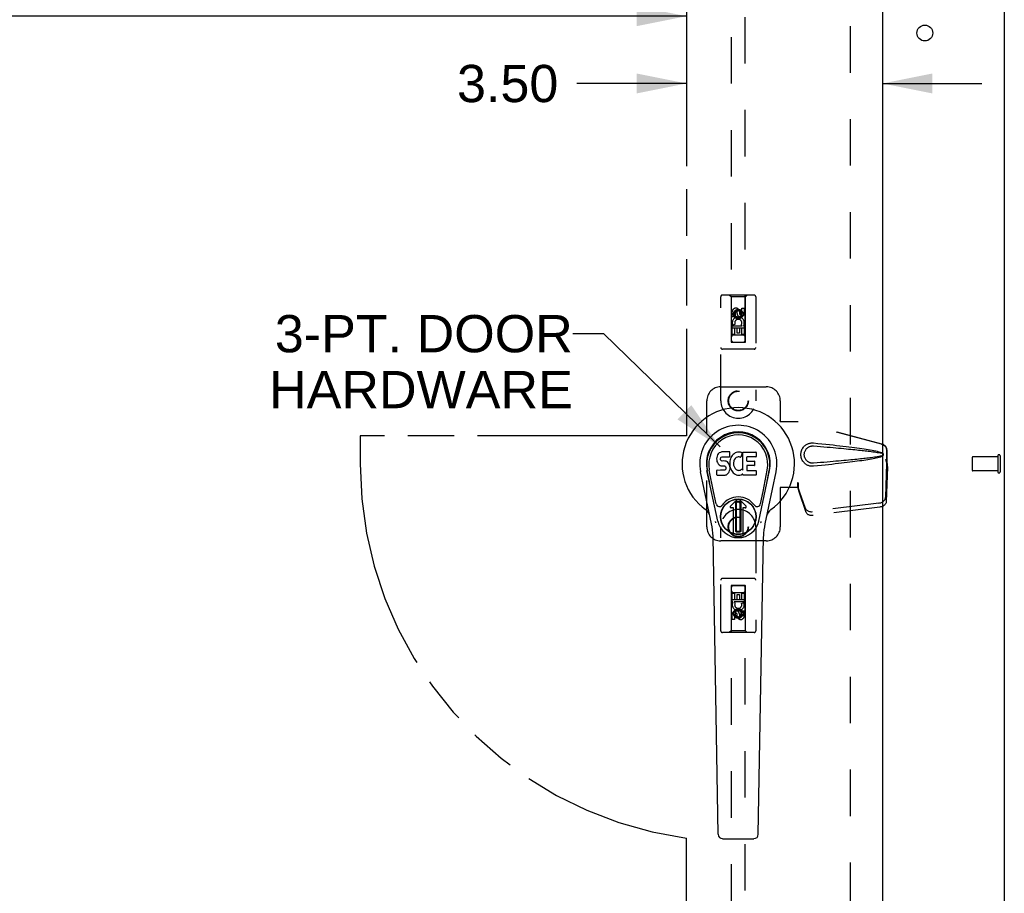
# Model space of a CAD drawing. Header units: inches. Extents: x 0 to 151, y 0 to 98.
# Tile 6 of 10: x 53 to 70, y 42 to 58. Entities that reach past the tile are written whole.
import ezdxf

# ---------------------------------------------------------------- set-up
doc = ezdxf.new("R2010")
doc.units = ezdxf.units.IN
doc.header["$LTSCALE"] = 8.296674
doc.header["$MEASUREMENT"] = 0
doc.linetypes.add('HIDDEN', pattern=[0.2, 0.1, -0.1])
doc.linetypes.add('PHANTOM', pattern=[0.8, 0.45, -0.05, 0.1, -0.05, 0.1, -0.05])
doc.layers.get('0').update_dxf_attribs({"linetype": 'CONTINUOUS'})
for name, color, linetype in [('02___PRT_ALL_AXES', 7, 'CONTINUOUS'), ('3PT', 7, 'CONTINUOUS'), ('AVAILABLE_DOOR_SPACE', 7, 'CONTINUOUS'), ('DEFAULT_2', 8, 'HIDDEN')]:
    doc.layers.add(name, color=color, linetype=linetype)
doc.styles.get("Standard").update_dxf_attribs({"font": 'arial.ttf'})
doc.dimstyles.new('DIMSTYLE_1', dxfattribs={"dimtxt": 0.665509, "dimasz": 0.887345, "dimexe": 0.09, "dimexo": 0.07, "dimgap": 0.0375, "dimtad": 0, "dimtih": 1, "dimtoh": 1, "dimzin": 4, "dimdsep": 46, "dimtxsty": 'Standard', "dimblk": '_FILLED', "dimblk1": '_FILLED', "dimblk2": '_FILLED', "dimcen": 0.09, "dimazin": 1, "dimtfac": 1, "dimtofl": 0, "dimtmove": 0, "dimatfit": 3, "dimldrblk": '_FILLED', "dimfxl": 0, "dimtolj": 1, "dimtzin": 4, "dimarcsym": 0})
doc.dimstyles.get("Standard").update_dxf_attribs({"dimtxt": 0.754243, "dimasz": 0.887345, "dimexe": 0.09, "dimexo": 0.07, "dimgap": 0.09, "dimtad": 0, "dimtih": 1, "dimtoh": 1, "dimzin": 4, "dimdsep": 46, "dimtxsty": 'Standard', "dimblk": '_FILLED', "dimblk1": '_FILLED', "dimblk2": '_FILLED', "dimcen": 0.09, "dimazin": 1, "dimtp": 0.01, "dimtm": 0.01, "dimtfac": 1, "dimtofl": 0, "dimtmove": 0, "dimatfit": 3, "dimldrblk": '_FILLED', "dimfxl": 0, "dimtolj": 1, "dimtzin": 4, "dimarcsym": 0})

# ---------------------------------------------------------------- blocks, each defined once
blk = doc.blocks.new('_FILLED')
at = {"color": 0, "linetype": 'ByBlock'}
blk.add_solid([(0, 0), (-1, 0.2), (-1, -0.2)], dxfattribs=at)
blk = doc.blocks.new('*D11')
at = {"layer": '3PT', "color": 2, "linetype": 'Continuous'}
for p, q in [((34.333, 57.692), (47.874, 57.692)), ((64.408, 57.692), (50.866, 57.692))]:
    blk.add_line(p, q, dxfattribs=at)
at = {"layer": '3PT', "color": 2, "linetype": 'Continuous', "xscale": 0.8873448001, "yscale": 0.8873448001, "zscale": 0.8873448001, "rotation": 180}
blk.add_blockref('_FILLED', (34.333, 57.692), dxfattribs=at)
at = {"layer": '3PT', "color": 2, "linetype": 'Continuous', "xscale": 0.8873448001, "yscale": 0.8873448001, "zscale": 0.8873448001}
blk.add_blockref('_FILLED', (64.408, 57.692), dxfattribs=at)
at = {"layer": '3PT', "color": 2, "linetype": 'Continuous', "insert": (49.37, 58.025), "char_height": 0.6655, "width": 2.32557, "attachment_point": 2, "line_spacing_factor": 0.9}
blk.add_mtext('30.08', dxfattribs=at)
blk = doc.blocks.new('*D12')
at = {"layer": '3PT', "color": 2, "linetype": 'Continuous'}
for p, q in [((64.408, 56.491), (62.453, 56.491)), ((67.908, 56.491), (69.682, 56.491))]:
    blk.add_line(p, q, dxfattribs=at)
at = {"layer": '3PT', "color": 2, "linetype": 'Continuous', "xscale": 0.8873448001, "yscale": 0.8873448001, "zscale": 0.8873448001}
blk.add_blockref('_FILLED', (64.408, 56.491), dxfattribs=at)
at = {"layer": '3PT', "color": 2, "linetype": 'Continuous', "xscale": 0.8873448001, "yscale": 0.8873448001, "zscale": 0.8873448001, "rotation": 180}
blk.add_blockref('_FILLED', (67.908, 56.491), dxfattribs=at)
at = {"layer": '3PT', "color": 2, "linetype": 'Continuous', "insert": (62.12, 56.823), "char_height": 0.6655, "width": 1.8085, "attachment_point": 3, "line_spacing_factor": 0.9}
blk.add_mtext('3.50', dxfattribs=at)

msp = doc.modelspace()

# ---------------------------------------------------------------- linework, layer by layer
at = {"color": 3, "linetype": 'Continuous'}
for p, q in [((70.083, 25.762), (70.083, 73.636)), ((67.908, 72.949), (67.908, 26.449))]:
    msp.add_line(p, q, dxfattribs=at)
at = {"color": 7, "linetype": 'Continuous'}
for p, q in [((64.948, 49.814), (64.946, 49.79)), ((64.946, 49.79), (64.947, 49.766)), ((64.947, 49.766), (64.951, 49.743)), ((64.953, 49.837), (64.948, 49.814)), ((64.963, 49.86), (64.953, 49.837)), ((64.976, 49.879), (64.963, 49.86)), ((64.985, 49.887), (64.976, 49.879)), ((64.994, 49.894), (64.985, 49.887)), ((65.016, 49.903), (64.994, 49.894)), ((65.039, 49.911), (65.016, 49.903)), ((65.017, 49.778), (65.018, 49.793)), ((65.018, 49.771), (65.017, 49.778)), ((65.018, 49.793), (65.02, 49.808)), ((65.02, 49.764), (65.018, 49.771)), ((65.02, 49.808), (65.023, 49.815)), ((65.025, 49.758), (65.02, 49.764)), ((65.023, 49.815), (65.029, 49.82)), ((65.031, 49.753), (65.025, 49.758)), ((65.029, 49.82), (65.043, 49.824)), ((65.046, 49.749), (65.031, 49.753)), ((65.179, 49.911), (65.039, 49.911)), ((65.043, 49.824), (65.058, 49.825)), ((65.058, 49.825), (65.171, 49.825)), ((65.171, 49.825), (65.177, 49.826)), ((65.177, 49.826), (65.179, 49.831)), ((65.181, 49.868), (65.179, 49.911)), ((65.179, 49.831), (65.18, 49.844)), ((65.18, 49.844), (65.181, 49.868)), ((65.187, 49.769), (65.183, 49.747)), ((65.193, 49.79), (65.187, 49.769)), ((65.202, 49.811), (65.193, 49.79)), ((65.213, 49.83), (65.202, 49.811)), ((65.226, 49.848), (65.213, 49.83)), ((65.24, 49.865), (65.226, 49.848)), ((65.257, 49.88), (65.24, 49.865)), ((65.256, 49.757), (65.252, 49.745)), ((65.262, 49.769), (65.256, 49.757)), ((65.275, 49.893), (65.257, 49.88)), ((65.276, 49.792), (65.262, 49.769)), ((65.295, 49.902), (65.275, 49.893)), ((65.284, 49.803), (65.276, 49.792)), ((65.295, 49.81), (65.284, 49.803)), ((65.317, 49.907), (65.295, 49.902)), ((65.32, 49.821), (65.295, 49.81)), ((65.339, 49.909), (65.317, 49.907)), ((65.332, 49.824), (65.32, 49.821)), ((65.346, 49.824), (65.332, 49.824)), ((65.362, 49.909), (65.339, 49.909)), ((65.359, 49.821), (65.346, 49.824)), ((65.371, 49.816), (65.359, 49.821)), ((65.373, 49.907), (65.362, 49.909)), ((65.383, 49.904), (65.373, 49.907)), ((65.403, 49.887), (65.377, 49.818)), ((65.402, 49.892), (65.383, 49.904)), ((65.412, 49.909), (65.649, 49.909)), ((65.412, 49.584), (65.412, 49.909)), ((65.482, 49.821), (65.482, 49.753)), ((65.649, 49.825), (65.487, 49.825)), ((65.654, 49.904), (65.654, 49.83)), ((64.967, 48.677), (64.774, 49.58)), ((64.822, 49.354), (64.778, 49.581)), ((64.89, 49.207), (64.815, 49.588)), ((64.949, 49.504), (64.949, 49.579)), ((64.951, 49.743), (64.959, 49.72)), ((65.013, 49.584), (64.953, 49.583)), ((64.959, 49.72), (64.972, 49.7)), ((64.972, 49.7), (64.989, 49.683)), ((64.989, 49.683), (65.008, 49.67)), ((65.008, 49.67), (65.02, 49.666)), ((65.074, 49.584), (65.013, 49.584)), ((65.02, 49.666), (65.031, 49.664)), ((65.031, 49.664), (65.079, 49.663)), ((65.07, 49.75), (65.046, 49.749)), ((65.093, 49.749), (65.07, 49.75)), ((65.089, 49.586), (65.074, 49.584)), ((65.079, 49.663), (65.086, 49.662)), ((65.086, 49.662), (65.093, 49.66)), ((65.095, 49.589), (65.089, 49.586)), ((65.117, 49.744), (65.093, 49.749)), ((65.093, 49.66), (65.099, 49.655)), ((65.101, 49.594), (65.095, 49.589)), ((65.099, 49.655), (65.104, 49.649)), ((65.11, 49.606), (65.101, 49.594)), ((65.104, 49.649), (65.111, 49.636)), ((65.112, 49.613), (65.11, 49.606)), ((65.111, 49.636), (65.113, 49.621)), ((65.113, 49.621), (65.112, 49.613)), ((65.128, 49.739), (65.117, 49.744)), ((65.138, 49.732), (65.128, 49.739)), ((65.155, 49.715), (65.138, 49.732)), ((65.168, 49.695), (65.155, 49.715)), ((65.178, 49.673), (65.168, 49.695)), ((65.17, 49.556), (65.178, 49.579)), ((65.184, 49.65), (65.178, 49.673)), ((65.178, 49.579), (65.185, 49.602)), ((65.183, 49.747), (65.179, 49.702)), ((65.179, 49.702), (65.179, 49.68)), ((65.179, 49.68), (65.183, 49.658)), ((65.183, 49.658), (65.187, 49.636)), ((65.186, 49.626), (65.184, 49.65)), ((65.185, 49.602), (65.186, 49.626)), ((65.187, 49.636), (65.194, 49.615)), ((65.194, 49.615), (65.216, 49.576)), ((65.216, 49.576), (65.228, 49.557)), ((65.249, 49.718), (65.248, 49.691)), ((65.248, 49.691), (65.249, 49.678)), ((65.252, 49.745), (65.249, 49.718)), ((65.249, 49.678), (65.252, 49.665)), ((65.252, 49.665), (65.263, 49.64)), ((65.263, 49.64), (65.276, 49.617)), ((65.276, 49.617), (65.285, 49.607)), ((65.285, 49.607), (65.295, 49.598)), ((65.295, 49.598), (65.306, 49.591)), ((65.306, 49.591), (65.318, 49.586)), ((65.318, 49.586), (65.331, 49.584)), ((65.331, 49.584), (65.345, 49.583)), ((65.345, 49.583), (65.358, 49.585)), ((65.358, 49.585), (65.371, 49.589)), ((65.371, 49.589), (65.383, 49.595)), ((65.383, 49.595), (65.394, 49.602)), ((65.4, 49.601), (65.412, 49.584)), ((65.484, 49.662), (65.484, 49.585)), ((65.487, 49.749), (65.618, 49.749)), ((65.618, 49.667), (65.488, 49.667)), ((65.488, 49.58), (65.65, 49.58)), ((65.623, 49.745), (65.623, 49.671)), ((65.654, 49.576), (65.654, 49.504)), ((65.698, 48.677), (65.891, 49.58)), ((65.775, 49.207), (65.85, 49.588)), ((65.843, 49.354), (65.887, 49.581)), ((64.856, 48.63), (64.659, 49.556)), ((64.954, 49.499), (65.098, 49.499)), ((65.098, 49.499), (65.11, 49.501)), ((65.11, 49.501), (65.121, 49.505)), ((65.121, 49.505), (65.141, 49.519)), ((65.141, 49.519), (65.158, 49.536)), ((65.158, 49.536), (65.164, 49.546)), ((65.164, 49.546), (65.17, 49.556)), ((65.228, 49.557), (65.243, 49.541)), ((65.243, 49.541), (65.259, 49.526)), ((65.259, 49.526), (65.277, 49.512)), ((65.277, 49.512), (65.287, 49.507)), ((65.287, 49.507), (65.297, 49.503)), ((65.297, 49.503), (65.319, 49.498)), ((65.319, 49.498), (65.341, 49.495)), ((65.341, 49.495), (65.363, 49.498)), ((65.363, 49.498), (65.384, 49.505)), ((65.384, 49.505), (65.403, 49.517)), ((65.403, 49.517), (65.404, 49.517)), ((65.414, 49.517), (65.404, 49.517)), ((65.414, 49.504), (65.414, 49.517)), ((65.65, 49.499), (65.419, 49.499)), ((66.006, 49.556), (65.809, 48.63)), ((64.938, 48.982), (64.89, 49.207)), ((65.194, 48.946), (65.305, 49.056)), ((65.305, 49.056), (65.194, 48.946)), ((65.471, 48.946), (65.36, 49.056)), ((65.36, 49.056), (65.471, 48.946)), ((65.727, 48.982), (65.775, 49.207)), ((65.25, 48.912), (65.208, 48.912)), ((65.25, 48.912), (65.208, 48.912)), ((65.25, 48.912), (65.25, 48.912)), ((65.25, 48.453), (65.25, 48.912)), ((65.25, 48.453), (65.25, 48.912)), ((65.289, 49.018), (65.303, 49.032)), ((65.303, 49.005), (65.289, 49.018)), ((65.289, 48.491), (65.289, 49.018)), ((65.303, 49.032), (65.362, 49.032)), ((65.303, 49.032), (65.317, 49.019)), ((65.317, 49.019), (65.303, 49.005)), ((65.303, 48.505), (65.303, 49.005)), ((65.317, 49.019), (65.348, 49.019)), ((65.348, 49.019), (65.362, 49.032)), ((65.362, 49.005), (65.348, 49.019)), ((65.362, 49.032), (65.376, 49.019)), ((65.376, 49.019), (65.362, 49.005)), ((65.362, 49.005), (65.362, 48.505)), ((65.376, 49.019), (65.376, 48.491)), ((65.457, 48.912), (65.415, 48.912)), ((65.457, 48.912), (65.415, 48.912)), ((65.415, 48.912), (65.415, 48.912)), ((65.415, 48.912), (65.415, 48.453)), ((65.415, 48.912), (65.415, 48.453)), ((64.975, 43.084), (64.882, 48.404)), ((65.289, 48.491), (65.303, 48.505)), ((65.303, 48.477), (65.289, 48.491)), ((65.303, 48.505), (65.317, 48.491)), ((65.317, 48.491), (65.303, 48.477)), ((65.362, 48.477), (65.303, 48.477)), ((65.348, 48.491), (65.317, 48.491)), ((65.348, 48.491), (65.362, 48.505)), ((65.362, 48.477), (65.348, 48.491)), ((65.362, 48.505), (65.376, 48.491)), ((65.376, 48.491), (65.362, 48.477)), ((65.69, 43.084), (65.783, 48.404)), ((65.053, 43.006), (65.612, 43.006))]:
    msp.add_line(p, q, dxfattribs=at)
for points in [[(64.934, 48.646), (64.933, 48.652), (64.931, 48.657), (64.929, 48.663), (64.928, 48.669)], [(65.737, 48.669), (65.736, 48.663), (65.734, 48.657), (65.733, 48.652), (65.731, 48.646)]]:
    msp.add_lwpolyline(points, dxfattribs=at)
for radius in [0.317, 0.313]:
    msp.add_circle((65.333, 48.755), radius, dxfattribs=at)
for centre, radius, start, end in [((65.333, 49.699), 1.004, 305.5066, 234.4934), ((65.333, 49.699), 0.689, 347.9703, 192.0297), ((65.333, 49.699), 0.571, 347.9703, 192.0297), ((65.333, 49.69), 0.527, 348.9402, 191.0594), ((65.373, 49.82), 0.00448, 246.1578, 339.0016), ((65.399, 49.888), 0.00448, 339.0016, 51.8729), ((65.487, 49.821), 0.00448, 90, 180), ((65.487, 49.753), 0.00448, 180, 270), ((65.649, 49.904), 0.00448, 0, 90), ((65.649, 49.83), 0.00448, 270, 360), ((64.953, 49.579), 0.00448, 90, 180.0119), ((65.397, 49.599), 0.00448, 34.0893, 127.3444), ((65.488, 49.662), 0.00448, 90, 180), ((65.488, 49.585), 0.00448, 180, 270), ((65.618, 49.745), 0.00448, 0, 90), ((65.618, 49.671), 0.00448, 270, 360), ((65.65, 49.576), 0.00448, 0, 90), ((64.954, 49.504), 0.00483, 180, 270), ((65.419, 49.504), 0.00448, 180, 270), ((65.65, 49.504), 0.00448, 270, 360), ((65.333, 48.755), 0.354, 35.4237, 144.5763), ((65.333, 49.028), 0.0394, 45, 135), ((65.333, 49.028), 0.0392, 45, 135), ((64.635, 48.722), 0.197, 12.0297, 54.4934), ((64.996, 48.994), 0.0591, 192.0297, 324.5763), ((65.208, 48.932), 0.0197, 135, 270), ((65.208, 48.932), 0.0195, 135, 270), ((65.457, 48.932), 0.0197, 270, 45), ((65.457, 48.932), 0.0195, 270, 45), ((65.669, 48.994), 0.0591, 215.4237, 347.9703), ((66.03, 48.722), 0.197, 125.5066, 167.9703), ((63.701, 48.384), 1.181, 1, 12.0297), ((65.333, 48.755), 0.374, 192.0297, 347.9703), ((66.964, 48.384), 1.181, 167.9703, 179), ((65.333, 48.755), 0.313, 254.7027, 285.2973), ((65.053, 43.085), 0.0787, 181, 270), ((65.612, 43.085), 0.0787, 270, 359)]:
    msp.add_arc(centre, radius, start, end, dxfattribs=at)
msp.add_ellipse((65.333, 49.689), major_axis=(0, 0.565), ratio=0.999848, start_param=-1.76365, end_param=1.76365, dxfattribs=at)
at = {"layer": '02___PRT_ALL_AXES', "color": 8, "linetype": 'HIDDEN'}
for p, q in [((65.226, 52.322), (65.226, 52.415)), ((65.268, 52.415), (65.268, 52.322)), ((65.312, 52.386), (65.312, 52.414)), ((65.353, 52.428), (65.353, 52.382)), ((65.397, 52.478), (65.439, 52.478)), ((65.397, 52.386), (65.397, 52.478)), ((65.439, 52.478), (65.439, 52.386)), ((65.268, 52.322), (65.226, 52.322)), ((65.226, 52.166), (65.403, 52.166)), ((65.226, 52.01), (65.226, 52.166)), ((65.274, 52.19), (65.235, 52.173)), ((65.311, 52.123), (65.268, 52.123)), ((65.268, 52.123), (65.268, 52.01)), ((65.311, 52.031), (65.311, 52.123)), ((65.397, 52.123), (65.353, 52.123)), ((65.353, 52.123), (65.353, 52.031)), ((65.403, 52.166), (65.385, 52.179)), ((65.397, 52.01), (65.397, 52.123)), ((65.429, 52.169), (65.427, 52.166)), ((65.427, 52.166), (65.439, 52.166)), ((65.439, 52.166), (65.439, 52.01)), ((65.268, 52.01), (65.226, 52.01)), ((65.353, 52.031), (65.311, 52.031)), ((65.439, 52.01), (65.397, 52.01)), ((69.965, 49.823), (69.518, 49.823)), ((69.965, 49.823), (69.965, 49.575)), ((69.965, 49.575), (69.518, 49.575)), ((65.226, 47.389), (65.268, 47.389)), ((65.226, 47.233), (65.226, 47.389)), ((65.268, 47.389), (65.268, 47.275)), ((65.312, 47.368), (65.354, 47.368)), ((65.312, 47.275), (65.312, 47.368)), ((65.354, 47.368), (65.354, 47.275)), ((65.397, 47.389), (65.439, 47.389)), ((65.397, 47.275), (65.397, 47.389)), ((65.439, 47.389), (65.439, 47.233)), ((65.238, 47.233), (65.226, 47.233)), ((65.236, 47.229), (65.238, 47.233)), ((65.439, 47.233), (65.262, 47.233)), ((65.262, 47.233), (65.28, 47.22)), ((65.268, 47.275), (65.312, 47.275)), ((65.354, 47.275), (65.397, 47.275)), ((65.391, 47.208), (65.43, 47.225)), ((65.226, 46.92), (65.226, 47.013)), ((65.268, 47.013), (65.268, 46.92)), ((65.312, 46.97), (65.312, 47.017)), ((65.353, 47.013), (65.353, 46.984)), ((65.397, 47.077), (65.439, 47.077)), ((65.397, 46.984), (65.397, 47.077)), ((65.439, 47.077), (65.439, 46.984)), ((65.268, 46.92), (65.226, 46.92))]:
    msp.add_line(p, q, dxfattribs=at)
at = {"layer": '02___PRT_ALL_AXES', "color": 3, "linetype": 'Continuous'}
msp.add_circle((68.663, 57.391), 0.141, dxfattribs=at)
at = {"layer": '02___PRT_ALL_AXES', "color": 8, "linetype": 'HIDDEN'}
for centre, radius in [((65.333, 52.372), 0.085), ((65.333, 50.824), 0.172), ((65.333, 48.574), 0.172), ((65.333, 47.027), 0.085)]:
    msp.add_circle(centre, radius, dxfattribs=at)
for centre, radius, start, end in [((65.29, 52.415), 0.0644, 12.2995, 180.0775), ((65.29, 52.415), 0.0219, 359.9011, 180), ((65.333, 52.216), 0.107, 334.2636, 203.4027), ((65.333, 52.216), 0.0639, 324.8895, 203.4026), ((65.376, 52.386), 0.0635, 180, 360), ((65.375, 52.386), 0.0219, 190.307, 360), ((65.332, 47.183), 0.107, 154.2636, 23.4027), ((65.332, 47.183), 0.0639, 144.8895, 23.4026), ((65.289, 47.013), 0.0635, 0, 180), ((65.29, 47.013), 0.0219, 10.307, 180), ((65.375, 46.984), 0.0644, 192.2995, 0.0775), ((65.375, 46.984), 0.0219, 179.9011, 360)]:
    msp.add_arc(centre, radius, start, end, dxfattribs=at)
at = {"layer": 'AVAILABLE_DOOR_SPACE', "color": 4, "linetype": 'PHANTOM'}
for p, q in [((64.408, 72.024), (64.408, 50.199)), ((64.408, 50.199), (58.583, 50.199)), ((58.583, 50.199), (58.583, 49.699)), ((64.408, 27.374), (64.408, 43.013))]:
    msp.add_line(p, q, dxfattribs=at)
msp.add_arc((65.333, 49.699), 6.75, 180, 262.1236, dxfattribs=at)
at = {"layer": 'DEFAULT_2', "color": 8, "linetype": 'HIDDEN'}
for p, q in [((67.333, 72.447), (67.333, 26.951)), ((65.208, 72.252), (65.208, 51.869)), ((65.458, 51.869), (65.458, 72.252)), ((65.02, 50.824), (65.02, 52.682)), ((65.615, 52.712), (65.05, 52.712)), ((65.203, 52.682), (65.173, 52.712)), ((65.463, 52.682), (65.203, 52.682)), ((65.203, 52.682), (65.206, 51.872)), ((65.459, 51.872), (65.463, 52.682)), ((65.463, 52.682), (65.493, 52.712)), ((65.645, 52.682), (65.645, 50.824)), ((65.333, 52.444), (65.27, 52.408)), ((65.27, 52.408), (65.28, 52.402)), ((65.27, 52.408), (65.27, 52.335)), ((65.333, 52.432), (65.28, 52.402)), ((65.28, 52.402), (65.28, 52.341)), ((65.395, 52.408), (65.333, 52.444)), ((65.333, 52.444), (65.333, 52.432)), ((65.385, 52.402), (65.333, 52.432)), ((65.395, 52.408), (65.385, 52.402)), ((65.385, 52.341), (65.385, 52.402)), ((65.395, 52.335), (65.395, 52.408)), ((65.27, 52.335), (65.28, 52.341)), ((65.27, 52.335), (65.333, 52.299)), ((65.28, 52.341), (65.333, 52.311)), ((65.333, 52.311), (65.385, 52.341)), ((65.333, 52.299), (65.395, 52.335)), ((65.333, 52.299), (65.333, 52.311)), ((65.395, 52.335), (65.385, 52.341)), ((65.46, 52.122), (65.205, 52.122)), ((65.206, 51.872), (65.459, 51.872)), ((65.208, 51.874), (65.458, 51.874)), ((65.208, 51.869), (65.458, 51.869)), ((65.418, 51.997), (65.248, 51.997)), ((65.615, 51.747), (65.05, 51.747)), ((65.02, 51.074), (65.833, 51.074)), ((64.77, 48.574), (64.77, 50.824)), ((66.083, 50.824), (66.083, 50.471)), ((66.079, 50.454), (66.083, 50.471)), ((66.079, 50.454), (66.4, 50.454)), ((66.087, 50.454), (66.083, 50.471)), ((67.89, 50.052), (66.393, 50.454)), ((67.898, 50.052), (66.4, 50.454)), ((67.983, 49.701), (67.983, 49.931)), ((67.99, 49.701), (67.99, 49.931)), ((67.961, 49.783), (67.983, 49.701)), ((67.968, 49.783), (67.99, 49.701)), ((69.508, 49.813), (69.508, 49.585)), ((69.965, 49.841), (69.965, 49.557)), ((70.008, 49.841), (70.008, 49.557)), ((67.982, 49.713), (67.963, 49.098)), ((67.995, 49.642), (67.976, 49.027)), ((67.982, 49.713), (67.995, 49.642)), ((67.99, 49.701), (67.983, 49.701)), ((67.984, 49.729), (67.993, 49.673)), ((67.993, 49.673), (67.994, 49.662)), ((67.994, 49.662), (67.995, 49.652)), ((67.995, 49.652), (67.995, 49.642)), ((66.4, 49.274), (66.079, 49.274)), ((66.079, 49.274), (66.083, 49.257)), ((66.087, 49.274), (66.083, 49.257)), ((66.083, 49.257), (66.083, 48.574)), ((66.4, 49.362), (66.393, 49.362)), ((66.393, 49.362), (66.393, 49.274)), ((66.531, 48.904), (66.399, 49.288)), ((66.413, 49.217), (66.399, 49.288)), ((66.4, 49.362), (66.4, 49.274)), ((66.545, 48.833), (66.413, 49.217)), ((67.845, 48.999), (66.658, 48.846)), ((67.859, 48.928), (66.671, 48.775)), ((65.02, 46.717), (65.02, 48.574)), ((65.645, 48.574), (65.645, 46.717)), ((65.833, 48.324), (65.02, 48.324)), ((65.615, 47.652), (65.05, 47.652)), ((65.206, 47.527), (65.203, 46.717)), ((65.206, 47.527), (65.459, 47.527)), ((65.458, 47.529), (65.208, 47.529)), ((65.208, 47.529), (65.208, 27.147)), ((65.458, 47.525), (65.208, 47.525)), ((65.458, 27.147), (65.458, 47.529)), ((65.463, 46.717), (65.459, 47.527)), ((65.248, 47.402), (65.418, 47.402)), ((65.205, 47.277), (65.46, 47.277)), ((65.333, 47.099), (65.27, 47.063)), ((65.27, 47.063), (65.28, 47.057)), ((65.27, 47.063), (65.27, 46.991)), ((65.27, 46.991), (65.28, 46.997)), ((65.27, 46.991), (65.333, 46.955)), ((65.333, 47.088), (65.28, 47.057)), ((65.28, 47.057), (65.28, 46.997)), ((65.28, 46.997), (65.333, 46.967)), ((65.395, 47.063), (65.333, 47.099)), ((65.333, 47.099), (65.333, 47.088)), ((65.385, 47.057), (65.333, 47.088)), ((65.333, 46.967), (65.385, 46.997)), ((65.333, 46.955), (65.395, 46.991)), ((65.333, 46.955), (65.333, 46.967)), ((65.395, 47.063), (65.385, 47.057)), ((65.385, 46.997), (65.385, 47.057)), ((65.395, 46.991), (65.385, 46.997)), ((65.395, 46.991), (65.395, 47.063)), ((65.615, 46.687), (65.05, 46.687)), ((65.203, 46.717), (65.173, 46.687)), ((65.463, 46.717), (65.203, 46.717)), ((65.463, 46.717), (65.493, 46.687))]:
    msp.add_line(p, q, dxfattribs=at)
for points in [[(66.676, 49.656), (66.664, 49.655), (66.651, 49.655), (66.638, 49.656), (66.625, 49.658), (66.612, 49.66), (66.6, 49.663), (66.587, 49.667), (66.575, 49.672), (66.564, 49.677), (66.552, 49.684), (66.541, 49.691), (66.529, 49.699), (66.518, 49.709), (66.507, 49.72), (66.496, 49.733), (66.485, 49.747), (66.476, 49.762), (66.468, 49.778), (66.462, 49.795), (66.456, 49.812), (66.453, 49.829), (66.451, 49.846), (66.45, 49.863), (66.45, 49.881), (66.453, 49.898), (66.456, 49.915), (66.461, 49.932), (66.467, 49.949), (66.475, 49.965), (66.484, 49.98), (66.495, 49.995), (66.506, 50.007), (66.517, 50.019), (66.528, 50.028), (66.54, 50.037), (66.551, 50.044), (66.563, 50.051), (66.575, 50.056), (66.587, 50.061), (66.599, 50.065), (66.612, 50.068), (66.624, 50.071), (66.637, 50.072)], [(66.676, 49.71), (66.667, 49.709), (66.658, 49.709), (66.648, 49.71), (66.639, 49.711), (66.63, 49.713), (66.621, 49.716), (66.612, 49.719), (66.603, 49.722), (66.595, 49.726), (66.586, 49.731), (66.578, 49.736), (66.57, 49.742), (66.562, 49.749), (66.554, 49.757), (66.546, 49.766), (66.538, 49.777), (66.532, 49.787), (66.526, 49.799), (66.522, 49.81), (66.518, 49.821), (66.515, 49.832), (66.513, 49.843), (66.512, 49.853), (66.512, 49.864), (66.512, 49.874), (66.513, 49.884), (66.515, 49.895), (66.517, 49.906), (66.521, 49.917), (66.525, 49.928), (66.531, 49.94), (66.537, 49.95), (66.545, 49.961), (66.553, 49.97), (66.561, 49.978), (66.569, 49.986), (66.577, 49.992), (66.585, 49.997), (66.594, 50.002), (66.602, 50.006), (66.611, 50.01), (66.62, 50.013), (66.629, 50.015), (66.639, 50.017), (66.648, 50.019), (66.657, 50.019), (66.667, 50.019), (66.676, 50.019)], [(66.637, 50.072), (66.65, 50.073), (66.663, 50.073), (66.676, 50.072)], [(66.676, 50.072), (66.752, 50.065), (66.825, 50.057), (66.894, 50.05), (66.961, 50.043), (67.025, 50.036), (67.087, 50.029), (67.146, 50.023), (67.202, 50.016), (67.257, 50.01), (67.309, 50.004), (67.358, 49.997), (67.406, 49.991), (67.452, 49.985), (67.496, 49.979), (67.538, 49.973), (67.578, 49.967), (67.617, 49.961), (67.654, 49.955), (67.689, 49.949), (67.723, 49.943), (67.755, 49.936), (67.786, 49.93), (67.815, 49.923), (67.843, 49.916), (67.87, 49.908), (67.895, 49.899)], [(66.676, 50.019), (66.74, 50.014), (66.801, 50.008), (66.86, 50.003), (66.917, 49.998), (66.972, 49.994), (67.025, 49.989), (67.075, 49.985), (67.124, 49.98), (67.171, 49.976), (67.216, 49.972), (67.259, 49.968), (67.3, 49.964), (67.34, 49.96), (67.378, 49.956), (67.414, 49.953), (67.448, 49.949), (67.481, 49.946), (67.512, 49.943), (67.542, 49.939), (67.571, 49.936), (67.599, 49.933), (67.627, 49.93), (67.654, 49.927), (67.681, 49.923), (67.708, 49.92), (67.735, 49.916), (67.762, 49.913), (67.788, 49.909), (67.815, 49.904), (67.842, 49.9), (67.868, 49.894), (67.895, 49.888)], [(67.89, 50.052), (67.903, 50.048), (67.916, 50.042), (67.927, 50.035), (67.938, 50.027), (67.948, 50.018), (67.957, 50.007), (67.965, 49.996), (67.971, 49.984), (67.976, 49.971), (67.98, 49.958), (67.982, 49.945), (67.983, 49.931)], [(67.99, 49.931), (67.99, 49.945), (67.987, 49.958), (67.984, 49.971), (67.979, 49.984), (67.972, 49.996), (67.965, 50.007), (67.956, 50.018), (67.946, 50.027), (67.935, 50.035), (67.923, 50.042), (67.911, 50.048), (67.898, 50.052)], [(67.895, 49.84), (67.868, 49.834), (67.842, 49.829), (67.815, 49.824), (67.789, 49.82), (67.762, 49.816), (67.735, 49.812), (67.708, 49.809), (67.682, 49.805), (67.655, 49.802), (67.628, 49.799), (67.6, 49.796), (67.572, 49.792), (67.543, 49.789), (67.513, 49.786), (67.481, 49.783), (67.449, 49.779), (67.414, 49.776), (67.378, 49.772), (67.341, 49.769), (67.301, 49.765), (67.26, 49.761), (67.217, 49.757), (67.172, 49.753), (67.125, 49.749), (67.076, 49.744), (67.025, 49.74), (66.972, 49.735), (66.917, 49.73), (66.86, 49.725), (66.801, 49.72), (66.74, 49.715), (66.676, 49.71)], [(67.895, 49.829), (67.872, 49.821), (67.848, 49.814), (67.823, 49.807), (67.796, 49.801), (67.768, 49.795), (67.739, 49.789), (67.709, 49.783), (67.677, 49.778), (67.644, 49.772), (67.609, 49.766), (67.573, 49.761), (67.536, 49.755), (67.497, 49.75), (67.456, 49.744), (67.414, 49.738), (67.37, 49.733), (67.324, 49.727), (67.276, 49.721), (67.226, 49.715), (67.174, 49.709), (67.12, 49.703), (67.064, 49.697), (67.006, 49.69), (66.945, 49.684), (66.882, 49.677), (66.816, 49.67), (66.747, 49.663), (66.676, 49.656)], [(67.895, 49.899), (67.901, 49.896), (67.906, 49.892), (67.911, 49.888), (67.914, 49.882), (67.917, 49.877), (67.918, 49.871), (67.919, 49.865), (67.918, 49.858), (67.917, 49.852), (67.914, 49.847), (67.911, 49.841), (67.906, 49.836), (67.901, 49.833), (67.895, 49.829)], [(67.895, 49.888), (67.9, 49.887), (67.904, 49.884), (67.908, 49.881), (67.911, 49.877), (67.913, 49.873), (67.915, 49.869), (67.915, 49.864), (67.915, 49.859), (67.913, 49.855), (67.911, 49.851), (67.908, 49.848), (67.904, 49.844), (67.9, 49.842), (67.895, 49.84)], [(67.961, 49.783), (67.966, 49.764), (67.971, 49.744), (67.977, 49.725), (67.982, 49.707), (67.988, 49.69), (67.993, 49.673)], [(67.968, 49.783), (67.971, 49.774), (67.974, 49.764), (67.976, 49.755), (67.979, 49.746), (67.982, 49.737), (67.984, 49.729)], [(67.984, 49.729), (67.984, 49.726), (67.983, 49.723), (67.983, 49.721), (67.983, 49.718), (67.982, 49.715), (67.982, 49.713)], [(66.393, 49.362), (66.395, 49.342), (66.398, 49.322), (66.401, 49.302), (66.403, 49.283), (66.41, 49.236)], [(66.4, 49.303), (66.4, 49.298), (66.399, 49.295), (66.399, 49.293), (66.399, 49.29), (66.399, 49.288)], [(66.4, 49.362), (66.4, 49.352), (66.4, 49.341)], [(66.4, 49.341), (66.4, 49.322), (66.4, 49.312), (66.4, 49.303)], [(66.407, 49.255), (66.406, 49.266), (66.404, 49.283), (66.402, 49.299), (66.401, 49.314), (66.4, 49.326), (66.4, 49.334)], [(66.41, 49.236), (66.412, 49.221), (66.413, 49.217)], [(67.845, 48.999), (67.861, 49.001), (67.876, 49.005), (67.89, 49.011), (67.904, 49.017), (67.916, 49.025), (67.928, 49.034), (67.938, 49.043), (67.946, 49.053), (67.953, 49.064), (67.958, 49.075), (67.961, 49.086), (67.963, 49.098)], [(66.531, 48.904), (66.535, 48.894), (66.541, 48.885), (66.548, 48.877), (66.557, 48.869), (66.566, 48.863), (66.577, 48.857), (66.589, 48.852), (66.602, 48.849), (66.615, 48.846), (66.629, 48.845), (66.643, 48.845), (66.658, 48.846)], [(67.976, 49.027), (67.975, 49.015), (67.972, 49.004), (67.967, 48.993), (67.96, 48.982), (67.951, 48.972), (67.941, 48.963), (67.93, 48.954), (67.917, 48.946), (67.904, 48.94), (67.889, 48.934), (67.874, 48.93), (67.859, 48.928)], [(66.671, 48.775), (66.657, 48.774), (66.643, 48.774), (66.629, 48.775), (66.616, 48.778), (66.603, 48.781), (66.591, 48.786), (66.58, 48.791), (66.57, 48.798), (66.562, 48.806), (66.554, 48.814), (66.549, 48.823), (66.545, 48.833)]]:
    msp.add_lwpolyline(points, dxfattribs=at)
for centre, radius in [((65.333, 52.372), 0.0845), ((65.333, 50.824), 0.18), ((65.333, 48.574), 0.18), ((65.333, 47.027), 0.0845)]:
    msp.add_circle(centre, radius, dxfattribs=at)
for centre, radius, start, end in [((65.05, 52.682), 0.03, 90, 180), ((65.615, 52.682), 0.03, 0, 90), ((65.248, 51.957), 0.04, 90, 180), ((65.248, 51.912), 0.04, 180, 270), ((65.418, 51.957), 0.04, 0, 90), ((65.418, 51.912), 0.04, 270, 360), ((65.05, 51.777), 0.03, 180, 270), ((65.615, 51.777), 0.03, 270, 360), ((65.02, 50.824), 0.25, 90, 180), ((65.833, 50.824), 0.25, 0, 90), ((65.333, 50.824), 0.312, 180, 360), ((69.518, 49.813), 0.01, 90, 180), ((69.986, 49.841), 0.0215, 0, 180), ((69.518, 49.585), 0.01, 180, 270), ((69.986, 49.557), 0.0215, 180, 360), ((65.333, 48.574), 0.312, 0, 180), ((65.02, 48.574), 0.25, 180, 270), ((65.833, 48.574), 0.25, 270, 360), ((65.05, 47.622), 0.03, 90, 180), ((65.615, 47.622), 0.03, 0, 90), ((65.248, 47.487), 0.04, 90, 180), ((65.418, 47.487), 0.04, 0, 90), ((65.248, 47.442), 0.04, 180, 270), ((65.418, 47.442), 0.04, 270, 360), ((65.05, 46.717), 0.03, 180, 270), ((65.615, 46.717), 0.03, 270, 360)]:
    msp.add_arc(centre, radius, start, end, dxfattribs=at)

# ---------------------------------------------------------------- texts
at = {"layer": '3PT', "color": 2, "linetype": 'Continuous', "insert": (62.378, 52.356), "char_height": 0.6655, "width": 5.41313, "attachment_point": 3, "line_spacing_factor": 0.9}
msp.add_mtext('3-PT. DOOR\\PHARDWARE', dxfattribs=at)

# ---------------------------------------------------------------- dimensions: what is measured, and where the dimension line sits
at = {"layer": '3PT', "color": 2, "linetype": 'Continuous'}
for base, p1, p2, picture, middle in [((67.908, 56.491), (64.408, 50.199), (67.908, 72.949), '*D12', (61.215, 56.487)), ((64.407508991, 57.69246372), (34.332508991, 72.02434002), (64.407508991, 50.19934002), '*D11', (49.367359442, 57.688753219))]:
    dim = msp.add_linear_dim(base=base, p1=p1, p2=p2, dimstyle='DIMSTYLE_1', dxfattribs=at)
    dim.commit()
    dim.dimension.update_dxf_attribs({"geometry": picture, "text_midpoint": middle, "dimtype": 160})

# ---------------------------------------------------------------- leaders
at = {"layer": '3PT', "color": 2, "linetype": 'Continuous', "annotation_type": 0, "has_hookline": 1, "hookline_direction": 1, "text_width": 5.299}
msp.add_leader([(65.007, 50), (62.93, 52.023), (62.378, 52.023)], dimstyle='Standard', override={"dimtad": 0}, dxfattribs=at)

doc.saveas('drawing.dxf')
